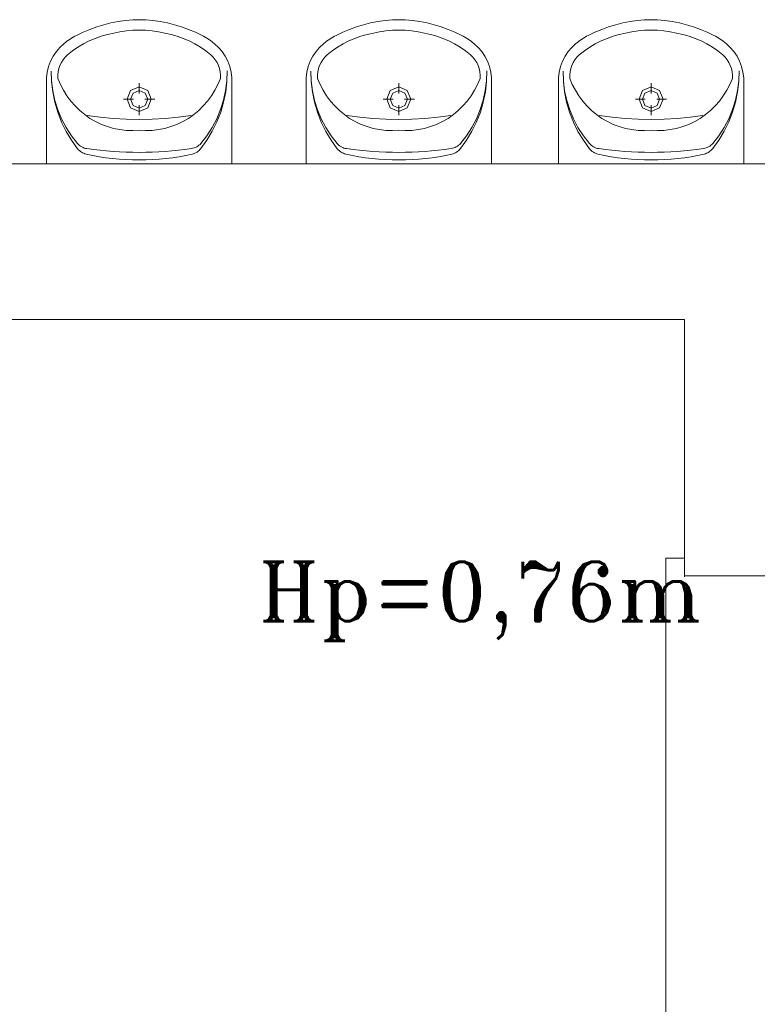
# Model space of a CAD drawing. Header units: millimetres. Extents: x -12354389001 to 271431, y -126469 to 48347.
# Tile 178 of 204: x -105077 to -104878, y -82743 to -82478. Entities that reach past the tile are written whole.
import ezdxf

# ---------------------------------------------------------------- set-up
doc = ezdxf.new("R2010")
doc.units = ezdxf.units.MM
doc.layers.get('0').update_dxf_attribs({"lineweight": 9})
for name, color, linetype, lineweight in [('IS_Text_Odbiornikow_Therm', 7, 'Continuous', 5), ('LINIE PRZEKROJOWE', 7, 'Continuous', 13), ('OPISY', 255, 'Continuous', 9), ('WYPOSAZENIE', 7, 'Continuous', 15)]:
    doc.layers.add(name, color=color, linetype=linetype, lineweight=lineweight)
doc.styles.add('ROMANS-POTROJNY-0-8-W', font='ROMANT.SHX', dxfattribs={"width": 0.8})

# ---------------------------------------------------------------- blocks, each defined once
blk = doc.blocks.new('fds')
at = {"color": 252, "linetype": 'Continuous', "lineweight": 13}
for p, q in [((-8788.52, 21749.9), (-8793.52, 21749.9)), ((-8793.52, 21749.9), (-8793.52, 21623.28)), ((-8788.52, 21744.9), (-8788.52, 21749.9))]:
    blk.add_line(p, q, dxfattribs=at)
at = {"layer": 'LINIE PRZEKROJOWE', "color": 252, "linetype": 'Continuous', "lineweight": 13}
for p, q in [((-9106.52, 21856.2), (-8702.52, 21856.2)), ((-9106.52, 21856.2), (-8672.52, 21856.2)), ((-9236.52, 21814.2), (-8788.52, 21814.2)), ((-8788.52, 21814.2), (-8788.52, 21745.2)), ((-8788.52, 21745.2), (-8712.52, 21745.2))]:
    blk.add_line(p, q, dxfattribs=at)
at = {"layer": 'WYPOSAZENIE', "color": 7, "linetype": 'Continuous', "lineweight": 13}
for p, q in [((-8948.82, 21892.41), (-8946.95, 21893.09)), ((-8946.95, 21893.09), (-8945.05, 21893.67)), ((-8945.05, 21893.67), (-8943.13, 21894.15)), ((-8943.13, 21894.15), (-8941.19, 21894.54)), ((-8941.19, 21894.54), (-8939.23, 21894.84)), ((-8939.23, 21894.84), (-8937.26, 21895.03)), ((-8933.77, 21895.03), (-8937.26, 21895.03)), ((-8933.77, 21895.03), (-8931.8, 21894.84)), ((-8931.8, 21894.84), (-8929.84, 21894.54)), ((-8929.84, 21894.54), (-8927.9, 21894.15)), ((-8927.9, 21894.15), (-8925.97, 21893.67)), ((-8925.97, 21893.67), (-8924.08, 21893.09)), ((-8924.08, 21893.09), (-8922.21, 21892.41)), ((-8878.82, 21892.41), (-8876.95, 21893.09)), ((-8876.95, 21893.09), (-8875.05, 21893.67)), ((-8875.05, 21893.67), (-8873.13, 21894.15)), ((-8873.13, 21894.15), (-8871.19, 21894.54)), ((-8871.19, 21894.54), (-8869.23, 21894.84)), ((-8869.23, 21894.84), (-8867.26, 21895.03)), ((-8863.77, 21895.03), (-8867.26, 21895.03)), ((-8863.77, 21895.03), (-8861.8, 21894.84)), ((-8861.8, 21894.84), (-8859.84, 21894.54)), ((-8859.84, 21894.54), (-8857.9, 21894.15)), ((-8857.9, 21894.15), (-8855.97, 21893.67)), ((-8855.97, 21893.67), (-8854.08, 21893.09)), ((-8854.08, 21893.09), (-8852.21, 21892.41)), ((-8810.82, 21892.41), (-8808.96, 21893.09)), ((-8808.96, 21893.09), (-8807.06, 21893.67)), ((-8807.06, 21893.67), (-8805.14, 21894.15)), ((-8805.14, 21894.15), (-8803.2, 21894.54)), ((-8803.2, 21894.54), (-8801.24, 21894.84)), ((-8801.24, 21894.84), (-8799.27, 21895.03)), ((-8795.77, 21895.03), (-8799.27, 21895.03)), ((-8795.77, 21895.03), (-8793.8, 21894.84)), ((-8793.8, 21894.84), (-8791.84, 21894.54)), ((-8791.84, 21894.54), (-8789.9, 21894.15)), ((-8789.9, 21894.15), (-8787.98, 21893.67)), ((-8787.98, 21893.67), (-8786.08, 21893.09)), ((-8786.08, 21893.09), (-8784.22, 21892.41)), ((-8954.57, 21889.5), (-8954.16, 21889.78)), ((-8954.16, 21889.78), (-8953.74, 21890.05)), ((-8953.74, 21890.05), (-8953.32, 21890.31)), ((-8953.32, 21890.31), (-8952.88, 21890.56)), ((-8952.88, 21890.56), (-8952.45, 21890.8)), ((-8952.45, 21890.8), (-8950.65, 21891.65)), ((-8950.65, 21891.65), (-8948.82, 21892.41)), ((-8948.99, 21889.3), (-8947.4, 21889.99)), ((-8947.4, 21889.99), (-8945.76, 21890.57)), ((-8945.76, 21890.57), (-8944.09, 21891.04)), ((-8944.09, 21891.04), (-8942.39, 21891.41)), ((-8942.39, 21891.41), (-8940.69, 21891.77)), ((-8940.69, 21891.77), (-8938.98, 21892.04)), ((-8938.98, 21892.04), (-8937.25, 21892.19)), ((-8937.25, 21892.19), (-8935.51, 21892.25)), ((-8935.51, 21892.25), (-8933.78, 21892.19)), ((-8933.78, 21892.19), (-8932.05, 21892.04)), ((-8932.05, 21892.04), (-8930.34, 21891.77)), ((-8930.34, 21891.77), (-8928.64, 21891.41)), ((-8928.64, 21891.41), (-8926.94, 21891.04)), ((-8926.94, 21891.04), (-8925.27, 21890.57)), ((-8925.27, 21890.57), (-8923.63, 21889.99)), ((-8923.63, 21889.99), (-8922.04, 21889.3)), ((-8922.21, 21892.41), (-8920.38, 21891.65)), ((-8920.38, 21891.65), (-8918.58, 21890.8)), ((-8918.58, 21890.8), (-8918.15, 21890.56)), ((-8918.15, 21890.56), (-8917.71, 21890.31)), ((-8917.71, 21890.31), (-8917.29, 21890.05)), ((-8917.29, 21890.05), (-8916.87, 21889.78)), ((-8916.87, 21889.78), (-8916.46, 21889.5)), ((-8884.57, 21889.5), (-8884.16, 21889.78)), ((-8884.16, 21889.78), (-8883.74, 21890.05)), ((-8883.74, 21890.05), (-8883.32, 21890.31)), ((-8883.32, 21890.31), (-8882.88, 21890.56)), ((-8882.88, 21890.56), (-8882.45, 21890.8)), ((-8882.45, 21890.8), (-8880.65, 21891.65)), ((-8880.65, 21891.65), (-8878.82, 21892.41)), ((-8878.99, 21889.3), (-8877.4, 21889.99)), ((-8877.4, 21889.99), (-8875.76, 21890.57)), ((-8875.76, 21890.57), (-8874.09, 21891.04)), ((-8874.09, 21891.04), (-8872.39, 21891.41)), ((-8872.39, 21891.41), (-8870.69, 21891.77)), ((-8870.69, 21891.77), (-8868.98, 21892.04)), ((-8868.98, 21892.04), (-8867.25, 21892.19)), ((-8867.25, 21892.19), (-8865.51, 21892.25)), ((-8865.51, 21892.25), (-8863.78, 21892.19)), ((-8863.78, 21892.19), (-8862.05, 21892.04)), ((-8862.05, 21892.04), (-8860.34, 21891.77)), ((-8860.34, 21891.77), (-8858.64, 21891.41)), ((-8858.64, 21891.41), (-8856.94, 21891.04)), ((-8856.94, 21891.04), (-8855.27, 21890.57)), ((-8855.27, 21890.57), (-8853.63, 21889.99)), ((-8853.63, 21889.99), (-8852.04, 21889.3)), ((-8852.21, 21892.41), (-8850.38, 21891.65)), ((-8850.38, 21891.65), (-8848.58, 21890.8)), ((-8848.58, 21890.8), (-8848.15, 21890.56)), ((-8848.15, 21890.56), (-8847.71, 21890.31)), ((-8847.71, 21890.31), (-8847.29, 21890.05)), ((-8847.29, 21890.05), (-8846.87, 21889.78)), ((-8846.87, 21889.78), (-8846.46, 21889.5)), ((-8816.58, 21889.5), (-8816.17, 21889.78)), ((-8816.17, 21889.78), (-8815.75, 21890.05)), ((-8815.75, 21890.05), (-8815.32, 21890.31)), ((-8815.32, 21890.31), (-8814.89, 21890.56)), ((-8814.89, 21890.56), (-8814.45, 21890.8)), ((-8814.45, 21890.8), (-8812.66, 21891.65)), ((-8812.66, 21891.65), (-8810.82, 21892.41)), ((-8811, 21889.3), (-8809.4, 21889.99)), ((-8809.4, 21889.99), (-8807.76, 21890.57)), ((-8807.76, 21890.57), (-8806.09, 21891.04)), ((-8806.09, 21891.04), (-8804.4, 21891.41)), ((-8804.4, 21891.41), (-8802.7, 21891.77)), ((-8802.7, 21891.77), (-8800.98, 21892.04)), ((-8800.98, 21892.04), (-8799.25, 21892.19)), ((-8799.25, 21892.19), (-8797.52, 21892.25)), ((-8797.52, 21892.25), (-8795.79, 21892.19)), ((-8795.79, 21892.19), (-8794.06, 21892.04)), ((-8794.06, 21892.04), (-8792.34, 21891.77)), ((-8792.34, 21891.77), (-8790.64, 21891.41)), ((-8790.64, 21891.41), (-8788.95, 21891.04)), ((-8788.95, 21891.04), (-8787.28, 21890.57)), ((-8787.28, 21890.57), (-8785.64, 21889.99)), ((-8785.64, 21889.99), (-8784.04, 21889.3)), ((-8784.22, 21892.41), (-8782.38, 21891.65)), ((-8782.38, 21891.65), (-8780.59, 21890.8)), ((-8780.59, 21890.8), (-8780.15, 21890.56)), ((-8780.15, 21890.56), (-8779.72, 21890.31)), ((-8779.72, 21890.31), (-8779.29, 21890.05)), ((-8779.29, 21890.05), (-8778.87, 21889.78)), ((-8778.87, 21889.78), (-8778.46, 21889.5)), ((-8957.85, 21886.42), (-8956.87, 21887.57)), ((-8956.87, 21887.57), (-8955.77, 21888.59)), ((-8955.77, 21888.59), (-8955.38, 21888.91)), ((-8955.38, 21888.91), (-8954.98, 21889.21)), ((-8954.98, 21889.21), (-8954.57, 21889.5)), ((-8953.48, 21886.63), (-8952.04, 21887.62)), ((-8952.04, 21887.62), (-8950.54, 21888.51)), ((-8950.54, 21888.51), (-8948.99, 21889.3)), ((-8922.04, 21889.3), (-8920.49, 21888.51)), ((-8920.49, 21888.51), (-8918.99, 21887.62)), ((-8918.99, 21887.62), (-8917.55, 21886.63)), ((-8916.46, 21889.5), (-8916.05, 21889.21)), ((-8916.05, 21889.21), (-8915.65, 21888.91)), ((-8915.65, 21888.91), (-8915.26, 21888.59)), ((-8915.26, 21888.59), (-8914.16, 21887.57)), ((-8914.16, 21887.57), (-8913.18, 21886.42)), ((-8887.85, 21886.42), (-8886.87, 21887.57)), ((-8886.87, 21887.57), (-8885.77, 21888.59)), ((-8885.77, 21888.59), (-8885.38, 21888.91)), ((-8885.38, 21888.91), (-8884.98, 21889.21)), ((-8884.98, 21889.21), (-8884.57, 21889.5)), ((-8883.48, 21886.63), (-8882.04, 21887.62)), ((-8882.04, 21887.62), (-8880.54, 21888.51)), ((-8880.54, 21888.51), (-8878.99, 21889.3)), ((-8852.04, 21889.3), (-8850.49, 21888.51)), ((-8850.49, 21888.51), (-8848.99, 21887.62)), ((-8848.99, 21887.62), (-8847.55, 21886.63)), ((-8846.46, 21889.5), (-8846.05, 21889.21)), ((-8846.05, 21889.21), (-8845.65, 21888.91)), ((-8845.65, 21888.91), (-8845.26, 21888.59)), ((-8845.26, 21888.59), (-8844.16, 21887.57)), ((-8844.16, 21887.57), (-8843.18, 21886.42)), ((-8819.86, 21886.42), (-8818.88, 21887.57)), ((-8818.88, 21887.57), (-8817.77, 21888.59)), ((-8817.77, 21888.59), (-8817.38, 21888.91)), ((-8817.38, 21888.91), (-8816.98, 21889.21)), ((-8816.98, 21889.21), (-8816.58, 21889.5)), ((-8815.49, 21886.63), (-8814.05, 21887.62)), ((-8814.05, 21887.62), (-8812.55, 21888.51)), ((-8812.55, 21888.51), (-8811, 21889.3)), ((-8784.04, 21889.3), (-8782.49, 21888.51)), ((-8782.49, 21888.51), (-8780.99, 21887.62)), ((-8780.99, 21887.62), (-8779.55, 21886.63)), ((-8778.46, 21889.5), (-8778.06, 21889.21)), ((-8778.06, 21889.21), (-8777.66, 21888.91)), ((-8777.66, 21888.91), (-8777.27, 21888.59)), ((-8777.27, 21888.59), (-8776.16, 21887.57)), ((-8776.16, 21887.57), (-8775.18, 21886.42)), ((-8959.39, 21883.82), (-8958.7, 21885.17)), ((-8958.7, 21885.17), (-8957.85, 21886.42)), ((-8956.03, 21884.24), (-8955.48, 21884.93)), ((-8955.48, 21884.93), (-8954.86, 21885.55)), ((-8954.86, 21885.55), (-8953.48, 21886.63)), ((-8917.55, 21886.63), (-8916.17, 21885.55)), ((-8916.17, 21885.55), (-8915.55, 21884.93)), ((-8915.55, 21884.93), (-8915, 21884.24)), ((-8913.18, 21886.42), (-8912.33, 21885.17)), ((-8912.33, 21885.17), (-8911.64, 21883.82)), ((-8889.39, 21883.82), (-8888.7, 21885.17)), ((-8888.7, 21885.17), (-8887.85, 21886.42)), ((-8886.03, 21884.24), (-8885.48, 21884.93)), ((-8885.48, 21884.93), (-8884.86, 21885.55)), ((-8884.86, 21885.55), (-8883.48, 21886.63)), ((-8847.55, 21886.63), (-8846.17, 21885.55)), ((-8846.17, 21885.55), (-8845.55, 21884.93)), ((-8845.55, 21884.93), (-8845, 21884.24)), ((-8843.18, 21886.42), (-8842.33, 21885.17)), ((-8842.33, 21885.17), (-8841.64, 21883.82)), ((-8821.4, 21883.82), (-8820.7, 21885.17)), ((-8820.7, 21885.17), (-8819.86, 21886.42)), ((-8818.04, 21884.24), (-8817.49, 21884.93)), ((-8817.49, 21884.93), (-8816.86, 21885.55)), ((-8816.86, 21885.55), (-8815.49, 21886.63)), ((-8779.55, 21886.63), (-8778.18, 21885.55)), ((-8778.18, 21885.55), (-8777.55, 21884.93)), ((-8777.55, 21884.93), (-8777, 21884.24)), ((-8775.18, 21886.42), (-8774.34, 21885.17)), ((-8774.34, 21885.17), (-8773.64, 21883.82)), ((-8960.29, 21880.91), (-8959.93, 21882.39)), ((-8959.93, 21882.39), (-8959.39, 21883.82)), ((-8957.36, 21880.99), (-8957.17, 21881.85)), ((-8957.17, 21881.85), (-8956.88, 21882.69)), ((-8956.88, 21882.69), (-8956.5, 21883.49)), ((-8956.5, 21883.49), (-8956.03, 21884.24)), ((-8915, 21884.24), (-8914.53, 21883.49)), ((-8914.53, 21883.49), (-8914.15, 21882.69)), ((-8914.15, 21882.69), (-8913.86, 21881.85)), ((-8913.86, 21881.85), (-8913.67, 21880.99)), ((-8911.64, 21883.82), (-8911.1, 21882.39)), ((-8911.1, 21882.39), (-8910.74, 21880.91)), ((-8890.29, 21880.91), (-8889.93, 21882.39)), ((-8889.93, 21882.39), (-8889.39, 21883.82)), ((-8887.36, 21880.99), (-8887.17, 21881.85)), ((-8887.17, 21881.85), (-8886.88, 21882.69)), ((-8886.88, 21882.69), (-8886.5, 21883.49)), ((-8886.5, 21883.49), (-8886.03, 21884.24)), ((-8845, 21884.24), (-8844.53, 21883.49)), ((-8844.53, 21883.49), (-8844.15, 21882.69)), ((-8844.15, 21882.69), (-8843.86, 21881.85)), ((-8843.86, 21881.85), (-8843.67, 21880.99)), ((-8841.64, 21883.82), (-8841.1, 21882.39)), ((-8841.1, 21882.39), (-8840.74, 21880.91)), ((-8822.3, 21880.91), (-8821.93, 21882.39)), ((-8821.93, 21882.39), (-8821.4, 21883.82)), ((-8819.36, 21880.99), (-8819.17, 21881.85)), ((-8819.17, 21881.85), (-8818.88, 21882.69)), ((-8818.88, 21882.69), (-8818.5, 21883.49)), ((-8818.5, 21883.49), (-8818.04, 21884.24)), ((-8777, 21884.24), (-8776.54, 21883.49)), ((-8776.54, 21883.49), (-8776.16, 21882.69)), ((-8776.16, 21882.69), (-8775.87, 21881.85)), ((-8775.87, 21881.85), (-8775.68, 21880.99)), ((-8773.64, 21883.82), (-8773.11, 21882.39)), ((-8773.11, 21882.39), (-8772.74, 21880.91)), ((-8960.51, 21877.88), (-8960.49, 21879.4)), ((-8960.49, 21879.4), (-8960.29, 21880.91)), ((-8959.14, 21878.54), (-8959.23, 21881.19)), ((-8959.15, 21878.37), (-8959.23, 21881.19)), ((-8957.45, 21880.1), (-8957.36, 21880.99)), ((-8957.44, 21879.21), (-8957.45, 21880.1)), ((-8956.74, 21877.59), (-8957.44, 21879.21)), ((-8913.59, 21879.21), (-8914.29, 21877.59)), ((-8913.67, 21880.99), (-8913.58, 21880.1)), ((-8913.58, 21880.1), (-8913.59, 21879.21)), ((-8911.81, 21881.23), (-8911.89, 21878.57)), ((-8911.81, 21881.23), (-8911.88, 21878.4)), ((-8910.74, 21880.91), (-8910.54, 21879.4)), ((-8910.54, 21879.4), (-8910.51, 21877.88)), ((-8890.51, 21877.88), (-8890.49, 21879.4)), ((-8890.49, 21879.4), (-8890.29, 21880.91)), ((-8889.14, 21878.54), (-8889.23, 21881.19)), ((-8889.15, 21878.37), (-8889.23, 21881.19)), ((-8887.45, 21880.1), (-8887.36, 21880.99)), ((-8887.44, 21879.21), (-8887.45, 21880.1)), ((-8886.74, 21877.59), (-8887.44, 21879.21)), ((-8843.59, 21879.21), (-8844.29, 21877.59)), ((-8843.67, 21880.99), (-8843.58, 21880.1)), ((-8843.58, 21880.1), (-8843.59, 21879.21)), ((-8841.81, 21881.23), (-8841.89, 21878.57)), ((-8841.81, 21881.23), (-8841.88, 21878.4)), ((-8840.74, 21880.91), (-8840.54, 21879.4)), ((-8840.54, 21879.4), (-8840.51, 21877.88)), ((-8822.52, 21877.88), (-8822.5, 21879.4)), ((-8822.5, 21879.4), (-8822.3, 21880.91)), ((-8821.14, 21878.54), (-8821.23, 21881.19)), ((-8821.16, 21878.37), (-8821.23, 21881.19)), ((-8819.45, 21880.1), (-8819.36, 21880.99)), ((-8819.44, 21879.21), (-8819.45, 21880.1)), ((-8818.75, 21877.59), (-8819.44, 21879.21)), ((-8775.6, 21879.21), (-8776.29, 21877.59)), ((-8775.68, 21880.99), (-8775.59, 21880.1)), ((-8775.59, 21880.1), (-8775.6, 21879.21)), ((-8773.81, 21881.23), (-8773.9, 21878.57)), ((-8773.81, 21881.23), (-8773.89, 21878.4)), ((-8772.74, 21880.91), (-8772.54, 21879.4)), ((-8772.54, 21879.4), (-8772.52, 21877.88)), ((-8960.51, 21856.2), (-8960.51, 21877.88)), ((-8958.83, 21875.56), (-8959.15, 21878.37)), ((-8958.81, 21875.9), (-8959.14, 21878.54)), ((-8955.92, 21876.03), (-8956.74, 21877.59)), ((-8937.82, 21875.94), (-8935.52, 21876.91)), ((-8935.52, 21875.17), (-8935.52, 21877.9)), ((-8935.52, 21876.91), (-8933.23, 21875.94)), ((-8914.29, 21877.59), (-8915.11, 21876.03)), ((-8911.89, 21878.57), (-8912.22, 21875.93)), ((-8911.88, 21878.4), (-8912.2, 21875.59)), ((-8910.51, 21856.2), (-8910.51, 21877.88)), ((-8890.51, 21856.2), (-8890.51, 21877.88)), ((-8888.83, 21875.56), (-8889.15, 21878.37)), ((-8888.81, 21875.9), (-8889.14, 21878.54)), ((-8885.92, 21876.03), (-8886.74, 21877.59)), ((-8867.82, 21875.94), (-8865.52, 21876.91)), ((-8865.52, 21875.17), (-8865.52, 21877.9)), ((-8865.52, 21876.91), (-8863.23, 21875.94)), ((-8844.29, 21877.59), (-8845.11, 21876.03)), ((-8841.89, 21878.57), (-8842.22, 21875.93)), ((-8841.88, 21878.4), (-8842.2, 21875.59)), ((-8840.51, 21856.2), (-8840.51, 21877.88)), ((-8822.52, 21856.2), (-8822.52, 21877.88)), ((-8820.84, 21875.56), (-8821.16, 21878.37)), ((-8820.82, 21875.9), (-8821.14, 21878.54)), ((-8817.93, 21876.03), (-8818.75, 21877.59)), ((-8799.82, 21875.94), (-8797.53, 21876.91)), ((-8797.53, 21875.17), (-8797.53, 21877.9)), ((-8797.53, 21876.91), (-8795.24, 21875.94)), ((-8776.29, 21877.59), (-8777.11, 21876.03)), ((-8773.9, 21878.57), (-8774.22, 21875.93)), ((-8773.89, 21878.4), (-8774.2, 21875.59)), ((-8772.52, 21856.2), (-8772.52, 21877.88)), ((-8958.27, 21872.79), (-8958.83, 21875.56)), ((-8958.25, 21873.3), (-8958.81, 21875.9)), ((-8954.99, 21874.54), (-8955.92, 21876.03)), ((-8953.94, 21873.12), (-8954.99, 21874.54)), ((-8938.77, 21873.59), (-8937.82, 21875.94)), ((-8937.84, 21873.59), (-8937.16, 21875.27)), ((-8937.16, 21875.27), (-8935.52, 21875.96)), ((-8935.52, 21875.96), (-8933.89, 21875.27)), ((-8933.89, 21875.27), (-8933.21, 21873.59)), ((-8933.23, 21875.94), (-8932.28, 21873.59)), ((-8916.04, 21874.54), (-8917.09, 21873.12)), ((-8915.11, 21876.03), (-8916.04, 21874.54)), ((-8912.22, 21875.93), (-8912.78, 21873.33)), ((-8912.2, 21875.59), (-8912.75, 21872.82)), ((-8888.27, 21872.79), (-8888.83, 21875.56)), ((-8888.25, 21873.3), (-8888.81, 21875.9)), ((-8884.99, 21874.54), (-8885.92, 21876.03)), ((-8883.94, 21873.12), (-8884.99, 21874.54)), ((-8868.77, 21873.59), (-8867.82, 21875.94)), ((-8867.84, 21873.59), (-8867.16, 21875.27)), ((-8867.16, 21875.27), (-8865.52, 21875.96)), ((-8865.52, 21875.96), (-8863.89, 21875.27)), ((-8863.89, 21875.27), (-8863.21, 21873.59)), ((-8863.23, 21875.94), (-8862.28, 21873.59)), ((-8846.04, 21874.54), (-8847.09, 21873.12)), ((-8845.11, 21876.03), (-8846.04, 21874.54)), ((-8842.22, 21875.93), (-8842.78, 21873.33)), ((-8842.2, 21875.59), (-8842.75, 21872.82)), ((-8820.28, 21872.79), (-8820.84, 21875.56)), ((-8820.26, 21873.3), (-8820.82, 21875.9)), ((-8816.99, 21874.54), (-8817.93, 21876.03)), ((-8815.95, 21873.12), (-8816.99, 21874.54)), ((-8800.77, 21873.59), (-8799.82, 21875.94)), ((-8799.85, 21873.59), (-8799.17, 21875.27)), ((-8799.17, 21875.27), (-8797.53, 21875.96)), ((-8797.53, 21875.96), (-8795.89, 21875.27)), ((-8795.89, 21875.27), (-8795.22, 21873.59)), ((-8795.24, 21875.94), (-8794.29, 21873.59)), ((-8778.05, 21874.54), (-8779.09, 21873.12)), ((-8777.11, 21876.03), (-8778.05, 21874.54)), ((-8774.22, 21875.93), (-8774.78, 21873.33)), ((-8774.2, 21875.59), (-8774.76, 21872.82)), ((-8957.48, 21870.08), (-8958.27, 21872.79)), ((-8957.46, 21870.77), (-8958.25, 21873.3)), ((-8952.79, 21871.8), (-8953.94, 21873.12)), ((-8951.55, 21870.56), (-8952.79, 21871.8)), ((-8937.07, 21873.59), (-8939.74, 21873.59)), ((-8937.82, 21871.24), (-8938.77, 21873.59)), ((-8937.16, 21871.91), (-8937.84, 21873.59)), ((-8935.52, 21870.27), (-8937.82, 21871.24)), ((-8935.52, 21871.22), (-8937.16, 21871.91)), ((-8935.52, 21869.28), (-8935.52, 21872.01)), ((-8933.89, 21871.91), (-8935.52, 21871.22)), ((-8933.23, 21871.24), (-8935.52, 21870.27)), ((-8931.31, 21873.59), (-8933.98, 21873.59)), ((-8933.21, 21873.59), (-8933.89, 21871.91)), ((-8932.28, 21873.59), (-8933.23, 21871.24)), ((-8918.24, 21871.8), (-8919.48, 21870.56)), ((-8917.09, 21873.12), (-8918.24, 21871.8)), ((-8912.78, 21873.33), (-8913.56, 21870.8)), ((-8912.75, 21872.82), (-8913.54, 21870.11)), ((-8887.48, 21870.08), (-8888.27, 21872.79)), ((-8887.46, 21870.77), (-8888.25, 21873.3)), ((-8882.79, 21871.8), (-8883.94, 21873.12)), ((-8881.55, 21870.56), (-8882.79, 21871.8)), ((-8867.07, 21873.59), (-8869.74, 21873.59)), ((-8867.82, 21871.24), (-8868.77, 21873.59)), ((-8867.16, 21871.91), (-8867.84, 21873.59)), ((-8865.52, 21870.27), (-8867.82, 21871.24)), ((-8865.52, 21871.22), (-8867.16, 21871.91)), ((-8865.52, 21869.28), (-8865.52, 21872.01)), ((-8863.89, 21871.91), (-8865.52, 21871.22)), ((-8863.23, 21871.24), (-8865.52, 21870.27)), ((-8861.31, 21873.59), (-8863.98, 21873.59)), ((-8863.21, 21873.59), (-8863.89, 21871.91)), ((-8862.28, 21873.59), (-8863.23, 21871.24)), ((-8848.24, 21871.8), (-8849.48, 21870.56)), ((-8847.09, 21873.12), (-8848.24, 21871.8)), ((-8842.78, 21873.33), (-8843.56, 21870.8)), ((-8842.75, 21872.82), (-8843.54, 21870.11)), ((-8819.49, 21870.08), (-8820.28, 21872.79)), ((-8819.46, 21870.77), (-8820.26, 21873.3)), ((-8814.8, 21871.8), (-8815.95, 21873.12)), ((-8813.55, 21870.56), (-8814.8, 21871.8)), ((-8799.07, 21873.59), (-8801.74, 21873.59)), ((-8799.82, 21871.24), (-8800.77, 21873.59)), ((-8799.17, 21871.91), (-8799.85, 21873.59)), ((-8797.53, 21870.27), (-8799.82, 21871.24)), ((-8797.53, 21871.22), (-8799.17, 21871.91)), ((-8797.53, 21869.28), (-8797.53, 21872.01)), ((-8795.89, 21871.91), (-8797.53, 21871.22)), ((-8795.24, 21871.24), (-8797.53, 21870.27)), ((-8793.32, 21873.59), (-8795.99, 21873.59)), ((-8795.22, 21873.59), (-8795.89, 21871.91)), ((-8794.29, 21873.59), (-8795.24, 21871.24)), ((-8780.24, 21871.8), (-8781.49, 21870.56)), ((-8779.09, 21873.12), (-8780.24, 21871.8)), ((-8774.78, 21873.33), (-8775.57, 21870.8)), ((-8774.76, 21872.82), (-8775.55, 21870.11)), ((-8956.46, 21867.46), (-8957.48, 21870.08)), ((-8956.44, 21868.32), (-8957.46, 21870.77)), ((-8950.21, 21869.44), (-8951.55, 21870.56)), ((-8948.8, 21868.42), (-8950.21, 21869.44)), ((-8946.03, 21868.77), (-8949.51, 21869.25)), ((-8942.54, 21868.42), (-8946.03, 21868.77)), ((-8925.02, 21868.77), (-8928.51, 21868.42)), ((-8921.54, 21869.25), (-8925.02, 21868.77)), ((-8920.82, 21869.44), (-8922.23, 21868.42)), ((-8919.48, 21870.56), (-8920.82, 21869.44)), ((-8913.56, 21870.8), (-8914.58, 21868.35)), ((-8913.54, 21870.11), (-8914.56, 21867.49)), ((-8886.46, 21867.46), (-8887.48, 21870.08)), ((-8886.44, 21868.32), (-8887.46, 21870.77)), ((-8880.21, 21869.44), (-8881.55, 21870.56)), ((-8878.8, 21868.42), (-8880.21, 21869.44)), ((-8876.03, 21868.77), (-8879.51, 21869.25)), ((-8872.54, 21868.42), (-8876.03, 21868.77)), ((-8855.02, 21868.77), (-8858.51, 21868.42)), ((-8851.54, 21869.25), (-8855.02, 21868.77)), ((-8850.82, 21869.44), (-8852.23, 21868.42)), ((-8849.48, 21870.56), (-8850.82, 21869.44)), ((-8843.56, 21870.8), (-8844.58, 21868.35)), ((-8843.54, 21870.11), (-8844.56, 21867.49)), ((-8818.46, 21867.46), (-8819.49, 21870.08)), ((-8818.45, 21868.32), (-8819.46, 21870.77)), ((-8812.22, 21869.44), (-8813.55, 21870.56)), ((-8810.8, 21868.42), (-8812.22, 21869.44)), ((-8808.04, 21868.77), (-8811.52, 21869.25)), ((-8804.54, 21868.42), (-8808.04, 21868.77)), ((-8787.02, 21868.77), (-8790.52, 21868.42)), ((-8783.54, 21869.25), (-8787.02, 21868.77)), ((-8782.82, 21869.44), (-8784.24, 21868.42)), ((-8781.49, 21870.56), (-8782.82, 21869.44)), ((-8775.57, 21870.8), (-8776.58, 21868.35)), ((-8775.55, 21870.11), (-8776.57, 21867.49)), ((-8955.22, 21864.93), (-8956.46, 21867.46)), ((-8955.21, 21865.97), (-8956.44, 21868.32)), ((-8953.77, 21863.76), (-8955.21, 21865.97)), ((-8947.28, 21867.56), (-8948.8, 21868.42)), ((-8945.7, 21866.83), (-8947.28, 21867.56)), ((-8944.07, 21866.22), (-8945.7, 21866.83)), ((-8942.4, 21865.75), (-8944.07, 21866.22)), ((-8939.03, 21868.21), (-8942.54, 21868.42)), ((-8935.52, 21868.14), (-8939.03, 21868.21)), ((-8932.01, 21868.21), (-8935.52, 21868.14)), ((-8928.51, 21868.42), (-8932.01, 21868.21)), ((-8926.96, 21866.22), (-8928.63, 21865.75)), ((-8925.33, 21866.83), (-8926.96, 21866.22)), ((-8923.75, 21867.56), (-8925.33, 21866.83)), ((-8922.23, 21868.42), (-8923.75, 21867.56)), ((-8915.81, 21866), (-8917.24, 21863.78)), ((-8914.58, 21868.35), (-8915.81, 21866)), ((-8914.56, 21867.49), (-8915.8, 21864.96)), ((-8885.22, 21864.93), (-8886.46, 21867.46)), ((-8885.21, 21865.97), (-8886.44, 21868.32)), ((-8883.77, 21863.76), (-8885.21, 21865.97)), ((-8877.28, 21867.56), (-8878.8, 21868.42)), ((-8875.7, 21866.83), (-8877.28, 21867.56)), ((-8874.07, 21866.22), (-8875.7, 21866.83)), ((-8872.4, 21865.75), (-8874.07, 21866.22)), ((-8869.03, 21868.21), (-8872.54, 21868.42)), ((-8865.52, 21868.14), (-8869.03, 21868.21)), ((-8862.01, 21868.21), (-8865.52, 21868.14)), ((-8858.51, 21868.42), (-8862.01, 21868.21)), ((-8856.96, 21866.22), (-8858.63, 21865.75)), ((-8855.33, 21866.83), (-8856.96, 21866.22)), ((-8853.75, 21867.56), (-8855.33, 21866.83)), ((-8852.23, 21868.42), (-8853.75, 21867.56)), ((-8845.81, 21866), (-8847.24, 21863.78)), ((-8844.58, 21868.35), (-8845.81, 21866)), ((-8844.56, 21867.49), (-8845.8, 21864.96)), ((-8817.22, 21864.93), (-8818.46, 21867.46)), ((-8817.22, 21865.97), (-8818.45, 21868.32)), ((-8815.78, 21863.76), (-8817.22, 21865.97)), ((-8809.28, 21867.56), (-8810.8, 21868.42)), ((-8807.71, 21866.83), (-8809.28, 21867.56)), ((-8806.08, 21866.22), (-8807.71, 21866.83)), ((-8804.41, 21865.75), (-8806.08, 21866.22)), ((-8801.04, 21868.21), (-8804.54, 21868.42)), ((-8797.53, 21868.14), (-8801.04, 21868.21)), ((-8794.02, 21868.21), (-8797.53, 21868.14)), ((-8790.52, 21868.42), (-8794.02, 21868.21)), ((-8788.96, 21866.22), (-8790.63, 21865.75)), ((-8787.33, 21866.83), (-8788.96, 21866.22)), ((-8785.76, 21867.56), (-8787.33, 21866.83)), ((-8784.24, 21868.42), (-8785.76, 21867.56)), ((-8777.81, 21866), (-8779.24, 21863.78)), ((-8776.58, 21868.35), (-8777.81, 21866)), ((-8776.57, 21867.49), (-8777.8, 21864.96)), ((-8953.76, 21862.53), (-8955.22, 21864.93)), ((-8952.15, 21861.69), (-8953.77, 21863.76)), ((-8940.7, 21865.41), (-8942.4, 21865.75)), ((-8938.98, 21865.21), (-8940.7, 21865.41)), ((-8937.25, 21865.15), (-8938.98, 21865.21)), ((-8935.51, 21865.22), (-8937.25, 21865.15)), ((-8933.78, 21865.15), (-8935.51, 21865.22)), ((-8932.05, 21865.21), (-8933.78, 21865.15)), ((-8930.33, 21865.41), (-8932.05, 21865.21)), ((-8928.63, 21865.75), (-8930.33, 21865.41)), ((-8917.24, 21863.78), (-8918.87, 21861.71)), ((-8915.8, 21864.96), (-8917.25, 21862.55)), ((-8883.76, 21862.53), (-8885.22, 21864.93)), ((-8882.15, 21861.69), (-8883.77, 21863.76)), ((-8870.7, 21865.41), (-8872.4, 21865.75)), ((-8868.98, 21865.21), (-8870.7, 21865.41)), ((-8867.25, 21865.15), (-8868.98, 21865.21)), ((-8865.51, 21865.22), (-8867.25, 21865.15)), ((-8863.78, 21865.15), (-8865.51, 21865.22)), ((-8862.05, 21865.21), (-8863.78, 21865.15)), ((-8860.33, 21865.41), (-8862.05, 21865.21)), ((-8858.63, 21865.75), (-8860.33, 21865.41)), ((-8847.24, 21863.78), (-8848.87, 21861.71)), ((-8845.8, 21864.96), (-8847.25, 21862.55)), ((-8815.77, 21862.53), (-8817.22, 21864.93)), ((-8814.15, 21861.69), (-8815.78, 21863.76)), ((-8802.71, 21865.41), (-8804.41, 21865.75)), ((-8800.98, 21865.21), (-8802.71, 21865.41)), ((-8799.25, 21865.15), (-8800.98, 21865.21)), ((-8797.52, 21865.22), (-8799.25, 21865.15)), ((-8795.79, 21865.15), (-8797.52, 21865.22)), ((-8794.06, 21865.21), (-8795.79, 21865.15)), ((-8792.34, 21865.41), (-8794.06, 21865.21)), ((-8790.63, 21865.75), (-8792.34, 21865.41)), ((-8779.24, 21863.78), (-8780.87, 21861.71)), ((-8777.8, 21864.96), (-8779.26, 21862.55)), ((-8952.11, 21860.27), (-8953.76, 21862.53)), ((-8951.89, 21861.41), (-8952.15, 21861.69)), ((-8951.61, 21861.17), (-8951.89, 21861.41)), ((-8951.31, 21860.94), (-8951.61, 21861.17)), ((-8950.99, 21860.75), (-8951.31, 21860.94)), ((-8950.66, 21860.59), (-8950.99, 21860.75)), ((-8950.31, 21860.45), (-8950.66, 21860.59)), ((-8920.35, 21860.61), (-8920.7, 21860.47)), ((-8920.02, 21860.77), (-8920.35, 21860.61)), ((-8919.7, 21860.97), (-8920.02, 21860.77)), ((-8919.4, 21861.19), (-8919.7, 21860.97)), ((-8919.12, 21861.44), (-8919.4, 21861.19)), ((-8918.87, 21861.71), (-8919.12, 21861.44)), ((-8917.25, 21862.55), (-8918.9, 21860.29)), ((-8882.11, 21860.27), (-8883.76, 21862.53)), ((-8881.89, 21861.41), (-8882.15, 21861.69)), ((-8881.61, 21861.17), (-8881.89, 21861.41)), ((-8881.31, 21860.94), (-8881.61, 21861.17)), ((-8880.99, 21860.75), (-8881.31, 21860.94)), ((-8880.66, 21860.59), (-8880.99, 21860.75)), ((-8880.31, 21860.45), (-8880.66, 21860.59)), ((-8850.35, 21860.61), (-8850.7, 21860.47)), ((-8850.02, 21860.77), (-8850.35, 21860.61)), ((-8849.7, 21860.97), (-8850.02, 21860.77)), ((-8849.4, 21861.19), (-8849.7, 21860.97)), ((-8849.12, 21861.44), (-8849.4, 21861.19)), ((-8848.87, 21861.71), (-8849.12, 21861.44)), ((-8847.25, 21862.55), (-8848.9, 21860.29)), ((-8814.11, 21860.27), (-8815.77, 21862.53)), ((-8813.89, 21861.41), (-8814.15, 21861.69)), ((-8813.61, 21861.17), (-8813.89, 21861.41)), ((-8813.31, 21860.94), (-8813.61, 21861.17)), ((-8813, 21860.75), (-8813.31, 21860.94)), ((-8812.66, 21860.59), (-8813, 21860.75)), ((-8812.32, 21860.45), (-8812.66, 21860.59)), ((-8782.36, 21860.61), (-8782.7, 21860.47)), ((-8782.02, 21860.77), (-8782.36, 21860.61)), ((-8781.71, 21860.97), (-8782.02, 21860.77)), ((-8781.41, 21861.19), (-8781.71, 21860.97)), ((-8781.13, 21861.44), (-8781.41, 21861.19)), ((-8780.87, 21861.71), (-8781.13, 21861.44)), ((-8779.26, 21862.55), (-8780.91, 21860.29)), ((-8951.88, 21860), (-8952.11, 21860.27)), ((-8951.63, 21859.76), (-8951.88, 21860)), ((-8951.36, 21859.54), (-8951.63, 21859.76)), ((-8951.07, 21859.34), (-8951.36, 21859.54)), ((-8950.77, 21859.17), (-8951.07, 21859.34)), ((-8950.46, 21859.02), (-8950.77, 21859.17)), ((-8950.13, 21858.9), (-8950.46, 21859.02)), ((-8949.96, 21860.35), (-8950.31, 21860.45)), ((-8949.8, 21858.81), (-8950.13, 21858.9)), ((-8949.59, 21860.28), (-8949.96, 21860.35)), ((-8948.04, 21858.43), (-8949.8, 21858.81)), ((-8947.84, 21860.05), (-8949.59, 21860.28)), ((-8946.26, 21858.1), (-8948.04, 21858.43)), ((-8946.08, 21859.85), (-8947.84, 21860.05)), ((-8944.48, 21857.82), (-8946.26, 21858.1)), ((-8944.32, 21859.68), (-8946.08, 21859.85)), ((-8942.56, 21859.54), (-8944.32, 21859.68)), ((-8940.79, 21859.42), (-8942.56, 21859.54)), ((-8939.03, 21859.34), (-8940.79, 21859.42)), ((-8937.26, 21859.29), (-8939.03, 21859.34)), ((-8935.49, 21859.26), (-8937.26, 21859.29)), ((-8933.75, 21859.29), (-8935.51, 21859.26)), ((-8931.98, 21859.35), (-8933.75, 21859.29)), ((-8930.21, 21859.43), (-8931.98, 21859.35)), ((-8928.45, 21859.55), (-8930.21, 21859.43)), ((-8926.69, 21859.69), (-8928.45, 21859.55)), ((-8924.93, 21859.86), (-8926.69, 21859.69)), ((-8924.74, 21858.11), (-8926.53, 21857.84)), ((-8923.17, 21860.07), (-8924.93, 21859.86)), ((-8922.97, 21858.44), (-8924.74, 21858.11)), ((-8921.42, 21860.3), (-8923.17, 21860.07)), ((-8921.21, 21858.83), (-8922.97, 21858.44)), ((-8921.05, 21860.37), (-8921.42, 21860.3)), ((-8920.87, 21858.92), (-8921.21, 21858.83)), ((-8920.7, 21860.47), (-8921.05, 21860.37)), ((-8920.55, 21859.04), (-8920.87, 21858.92)), ((-8920.24, 21859.19), (-8920.55, 21859.04)), ((-8919.93, 21859.36), (-8920.24, 21859.19)), ((-8919.65, 21859.56), (-8919.93, 21859.36)), ((-8919.38, 21859.78), (-8919.65, 21859.56)), ((-8919.13, 21860.02), (-8919.38, 21859.78)), ((-8918.9, 21860.29), (-8919.13, 21860.02)), ((-8881.88, 21860), (-8882.11, 21860.27)), ((-8881.63, 21859.76), (-8881.88, 21860)), ((-8881.36, 21859.54), (-8881.63, 21859.76)), ((-8881.07, 21859.34), (-8881.36, 21859.54)), ((-8880.77, 21859.17), (-8881.07, 21859.34)), ((-8880.46, 21859.02), (-8880.77, 21859.17)), ((-8880.13, 21858.9), (-8880.46, 21859.02)), ((-8879.96, 21860.35), (-8880.31, 21860.45)), ((-8879.8, 21858.81), (-8880.13, 21858.9)), ((-8879.59, 21860.28), (-8879.96, 21860.35)), ((-8878.04, 21858.43), (-8879.8, 21858.81)), ((-8877.84, 21860.05), (-8879.59, 21860.28)), ((-8876.26, 21858.1), (-8878.04, 21858.43)), ((-8876.08, 21859.85), (-8877.84, 21860.05)), ((-8874.48, 21857.82), (-8876.26, 21858.1)), ((-8874.32, 21859.68), (-8876.08, 21859.85)), ((-8872.56, 21859.54), (-8874.32, 21859.68)), ((-8870.79, 21859.42), (-8872.56, 21859.54)), ((-8869.03, 21859.34), (-8870.79, 21859.42)), ((-8867.26, 21859.29), (-8869.03, 21859.34)), ((-8865.49, 21859.26), (-8867.26, 21859.29)), ((-8863.75, 21859.29), (-8865.51, 21859.26)), ((-8861.98, 21859.35), (-8863.75, 21859.29)), ((-8860.21, 21859.43), (-8861.98, 21859.35)), ((-8858.45, 21859.55), (-8860.21, 21859.43)), ((-8856.69, 21859.69), (-8858.45, 21859.55)), ((-8854.93, 21859.86), (-8856.69, 21859.69)), ((-8854.74, 21858.11), (-8856.53, 21857.84)), ((-8853.17, 21860.07), (-8854.93, 21859.86)), ((-8852.97, 21858.44), (-8854.74, 21858.11)), ((-8851.42, 21860.3), (-8853.17, 21860.07)), ((-8851.21, 21858.83), (-8852.97, 21858.44)), ((-8851.05, 21860.37), (-8851.42, 21860.3)), ((-8850.87, 21858.92), (-8851.21, 21858.83)), ((-8850.7, 21860.47), (-8851.05, 21860.37)), ((-8850.55, 21859.04), (-8850.87, 21858.92)), ((-8850.24, 21859.19), (-8850.55, 21859.04)), ((-8849.93, 21859.36), (-8850.24, 21859.19)), ((-8849.65, 21859.56), (-8849.93, 21859.36)), ((-8849.38, 21859.78), (-8849.65, 21859.56)), ((-8849.13, 21860.02), (-8849.38, 21859.78)), ((-8848.9, 21860.29), (-8849.13, 21860.02)), ((-8813.88, 21860), (-8814.11, 21860.27)), ((-8813.63, 21859.76), (-8813.88, 21860)), ((-8813.36, 21859.54), (-8813.63, 21859.76)), ((-8813.08, 21859.34), (-8813.36, 21859.54)), ((-8812.78, 21859.17), (-8813.08, 21859.34)), ((-8812.46, 21859.02), (-8812.78, 21859.17)), ((-8812.14, 21858.9), (-8812.46, 21859.02)), ((-8811.96, 21860.35), (-8812.32, 21860.45)), ((-8811.81, 21858.81), (-8812.14, 21858.9)), ((-8811.6, 21860.28), (-8811.96, 21860.35)), ((-8810.04, 21858.43), (-8811.81, 21858.81)), ((-8809.84, 21860.05), (-8811.6, 21860.28)), ((-8808.27, 21858.1), (-8810.04, 21858.43)), ((-8808.09, 21859.85), (-8809.84, 21860.05)), ((-8806.48, 21857.82), (-8808.27, 21858.1)), ((-8806.33, 21859.68), (-8808.09, 21859.85)), ((-8804.56, 21859.54), (-8806.33, 21859.68)), ((-8802.8, 21859.42), (-8804.56, 21859.54)), ((-8801.03, 21859.34), (-8802.8, 21859.42)), ((-8799.27, 21859.29), (-8801.03, 21859.34)), ((-8797.5, 21859.26), (-8799.27, 21859.29)), ((-8795.75, 21859.29), (-8797.52, 21859.26)), ((-8793.99, 21859.35), (-8795.75, 21859.29)), ((-8792.22, 21859.43), (-8793.99, 21859.35)), ((-8790.45, 21859.55), (-8792.22, 21859.43)), ((-8788.69, 21859.69), (-8790.45, 21859.55)), ((-8786.93, 21859.86), (-8788.69, 21859.69)), ((-8786.75, 21858.11), (-8788.53, 21857.84)), ((-8785.18, 21860.07), (-8786.93, 21859.86)), ((-8784.98, 21858.44), (-8786.75, 21858.11)), ((-8783.42, 21860.3), (-8785.18, 21860.07)), ((-8783.21, 21858.83), (-8784.98, 21858.44)), ((-8783.06, 21860.37), (-8783.42, 21860.3)), ((-8782.88, 21858.92), (-8783.21, 21858.83)), ((-8782.7, 21860.47), (-8783.06, 21860.37)), ((-8782.55, 21859.04), (-8782.88, 21858.92)), ((-8782.24, 21859.19), (-8782.55, 21859.04)), ((-8781.94, 21859.36), (-8782.24, 21859.19)), ((-8781.65, 21859.56), (-8781.94, 21859.36)), ((-8781.39, 21859.78), (-8781.65, 21859.56)), ((-8781.14, 21860.02), (-8781.39, 21859.78)), ((-8780.91, 21860.29), (-8781.14, 21860.02)), ((-8942.69, 21857.6), (-8944.48, 21857.82)), ((-8940.89, 21857.43), (-8942.69, 21857.6)), ((-8939.09, 21857.32), (-8940.89, 21857.43)), ((-8937.29, 21857.25), (-8939.09, 21857.32)), ((-8935.49, 21857.24), (-8937.29, 21857.25)), ((-8933.71, 21857.26), (-8935.51, 21857.24)), ((-8931.91, 21857.32), (-8933.71, 21857.26)), ((-8930.11, 21857.44), (-8931.91, 21857.32)), ((-8928.32, 21857.61), (-8930.11, 21857.44)), ((-8926.53, 21857.84), (-8928.32, 21857.61)), ((-8872.69, 21857.6), (-8874.48, 21857.82)), ((-8870.89, 21857.43), (-8872.69, 21857.6)), ((-8869.09, 21857.32), (-8870.89, 21857.43)), ((-8867.29, 21857.25), (-8869.09, 21857.32)), ((-8865.49, 21857.24), (-8867.29, 21857.25)), ((-8863.71, 21857.26), (-8865.51, 21857.24)), ((-8861.91, 21857.32), (-8863.71, 21857.26)), ((-8860.11, 21857.44), (-8861.91, 21857.32)), ((-8858.32, 21857.61), (-8860.11, 21857.44)), ((-8856.53, 21857.84), (-8858.32, 21857.61)), ((-8804.69, 21857.6), (-8806.48, 21857.82)), ((-8802.9, 21857.43), (-8804.69, 21857.6)), ((-8801.1, 21857.32), (-8802.9, 21857.43)), ((-8799.3, 21857.25), (-8801.1, 21857.32)), ((-8797.5, 21857.24), (-8799.3, 21857.25)), ((-8795.72, 21857.26), (-8797.52, 21857.24)), ((-8793.92, 21857.32), (-8795.72, 21857.26)), ((-8792.12, 21857.44), (-8793.92, 21857.32)), ((-8790.32, 21857.61), (-8792.12, 21857.44)), ((-8788.53, 21857.84), (-8790.32, 21857.61))]:
    blk.add_line(p, q, dxfattribs=at)
at = {"layer": 'OPISY', "color": 252, "linetype": 'Continuous', "lineweight": 13, "ltscale": 0.15, "style": 'ROMANS-POTROJNY-0-8-W'}
blk.add_text('Hp=0,76m', height=16, dxfattribs=at).set_placement((-8903.4, 21732.98))

msp = doc.modelspace()

# ---------------------------------------------------------------- block references
at = {"layer": 'IS_Text_Odbiornikow_Therm', "color": 7, "ltscale": 0.5}
msp.add_blockref('fds', (-96109.164, -104372.956), dxfattribs=at)

doc.saveas('drawing.dxf')
